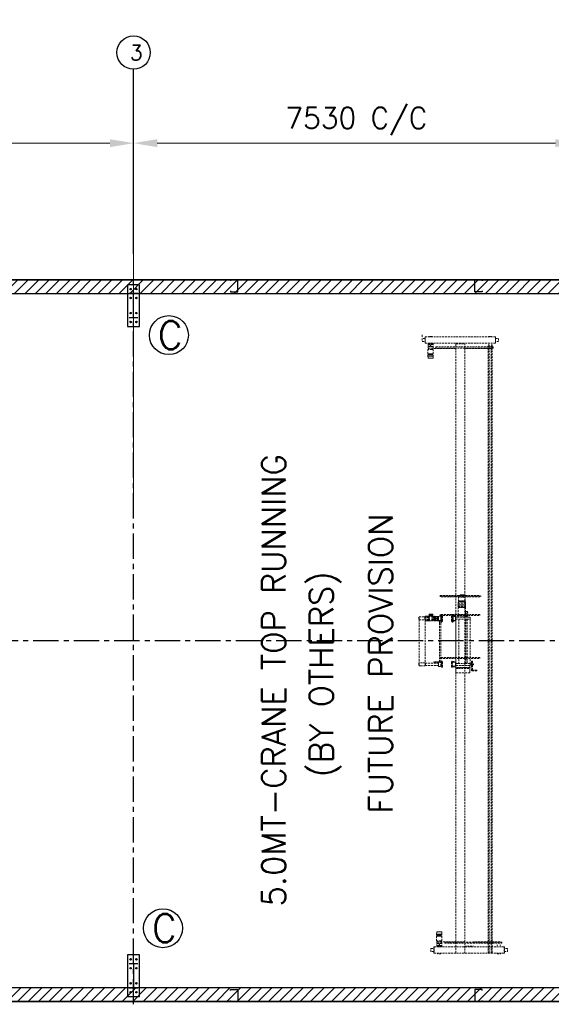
# Model space of a CAD drawing. Header units: millimetres. Extents: x -19676 to 167235, y 1586 to 44760.
# Tile 4 of 7: x 129689 to 138673, y 17437 to 34081. Entities that reach past the tile are written whole.
import ezdxf

# ---------------------------------------------------------------- set-up
doc = ezdxf.new("R2010")
doc.units = ezdxf.units.MM
doc.header["$MEASUREMENT"] = 0
for name, pattern in [('CENTER', [684.416, 427.76, -85.552, 85.552, -85.552]), ('CONTIN', [0]), ('HIDDEN', [9.525, 6.35, -3.175])]:
    doc.linetypes.add(name, pattern=pattern)
doc.layers.get('0').update_dxf_attribs({"linetype": 'CONTIN'})
doc.layers.get('Defpoints').update_dxf_attribs({"linetype": 'CONTINUOUS'})
for name, color, linetype in [('1', 7, 'CONTIN'), ('10', 10, 'CONTIN'), ('12', 6, 'CONTIN'), ('13', 1, 'CONTIN'), ('16', 7, 'CONTIN'), ('27', 1, 'CENTER')]:
    doc.layers.add(name, color=color, linetype=linetype)
doc.styles.add('S', font='simplex.shx')
doc.styles.add('SIMPLEX', font='SIMPLEX')
doc.dimstyles.new('FOR D', dxfattribs={"dimscale": 100, "dimtxt": 4, "dimasz": 4, "dimexe": 1, "dimexo": 1, "dimgap": 1, "dimtad": 1, "dimdec": 0, "dimzin": 0, "dimdsep": 46, "dimtxsty": 'SIMPLEX', "dimcen": 1, "dimclrd": 6, "dimclre": 6, "dimclrt": 7, "dimadec": 0, "dimazin": 0, "dimtfac": 1, "dimtdec": 0, "dimtofl": 0, "dimtmove": 0, "dimatfit": 3, "dimfxl": 1, "dimtolj": 1, "dimtzin": 0, "dimlwd": 0, "dimlwe": 0, "dimarcsym": 1})

# ---------------------------------------------------------------- blocks, each defined once
blk = doc.blocks.new('WCOL')
for p, q in [((-225.857, 440.421), (225.857, 440.421)), ((0, 440.421), (0, 0)), ((-225.857, 0), (225.857, 0))]:
    blk.add_line(p, q)
blk = doc.blocks.new('BOLT_0')
at = {"layer": '1'}
blk.add_circle((0, 0), 25.4, dxfattribs=at)
blk = doc.blocks.new('SCCOL')
for p, q in [((225.857, 440.421), (0, 440.421)), ((0, 440.421), (0, 0)), ((225.857, 402.778), (225.857, 440.421)), ((0, 0), (225.857, 0)), ((225.857, 0), (225.857, 37.643))]:
    blk.add_line(p, q)
blk = doc.blocks.new('*D32323232')
at = {"color": 6, "linetype": 'Continuous', "lineweight": 0}
for p, q in [((124083, 28074), (124083, 32094)), ((124483, 31994), (131213, 31994)), ((131613, 25848), (131613, 32094))]:
    blk.add_line(p, q, dxfattribs=at)
at = {"color": 6, "linetype": 'Continuous'}
for points in [[(124483, 32061), (124483, 31927), (124083, 31994)], [(131213, 31927), (131213, 32061), (131613, 31994)]]:
    blk.add_solid(points, dxfattribs=at)
at = {"layer": 'Defpoints', "color": 0, "linetype": 'Continuous'}
for p in [(131613, 31994), (124083, 27974), (131613, 25748)]:
    blk.add_point(p, dxfattribs=at)
at = {"color": 7, "linetype": 'Continuous', "insert": (127848, 32361), "char_height": 350, "attachment_point": 5, "style": 'SIMPLEX'}
blk.add_mtext('\\A1;7530 C/C', dxfattribs=at)
blk = doc.blocks.new('*D33333333')
at = {"color": 6, "linetype": 'Continuous', "lineweight": 0}
for p, q in [((131613, 25848), (131613, 32094)), ((132013, 31994), (138743, 31994)), ((139143, 25819), (139143, 32094))]:
    blk.add_line(p, q, dxfattribs=at)
at = {"color": 6, "linetype": 'Continuous'}
for points in [[(132013, 32061), (132013, 31927), (131613, 31994)], [(138743, 31927), (138743, 32061), (139143, 31994)]]:
    blk.add_solid(points, dxfattribs=at)
at = {"layer": 'Defpoints', "color": 0, "linetype": 'Continuous'}
for p in [(139143, 31994), (131613, 25748), (139143, 25719)]:
    blk.add_point(p, dxfattribs=at)
at = {"color": 7, "linetype": 'Continuous', "insert": (135378, 32361), "char_height": 350, "attachment_point": 5, "style": 'SIMPLEX'}
blk.add_mtext('\\A1;7530 C/C', dxfattribs=at)
blk = doc.blocks.new('*D40404040')
at = {"color": 6, "linetype": 'Continuous', "lineweight": 0}
for p, q in [((116278, 32214), (116278, 36773)), ((161608, 36673), (116678, 36673)), ((162008, 32214), (162008, 36773))]:
    blk.add_line(p, q, dxfattribs=at)
at = {"color": 6, "linetype": 'Continuous'}
for points in [[(116678, 36739), (116678, 36606), (116278, 36673)], [(161608, 36606), (161608, 36739), (162008, 36673)]]:
    blk.add_solid(points, dxfattribs=at)
at = {"layer": 'Defpoints', "color": 0, "linetype": 'Continuous'}
for p in [(116278, 36673), (116278, 32114), (162008, 32114)]:
    blk.add_point(p, dxfattribs=at)
at = {"color": 7, "linetype": 'Continuous', "insert": (139143, 36973), "char_height": 400, "attachment_point": 5, "style": 'SIMPLEX'}
blk.add_mtext('\\A1;45730 OUT-TO-OUT OF STEEL LINE', dxfattribs=at)
blk = doc.blocks.new('zw$7471')
at = {"color": 3, "linetype": 'HIDDEN', "lineweight": 0, "ltscale": 5}
for p, q in [((4932, 11267), (4932, 11217)), ((4982, 11206), (4932, 11206)), ((4932, 11206), (4932, 11156)), ((4932, 11156), (4982, 11156)), ((4982, 11237), (4982, 11126)), ((4986, 11237), (4982, 11237)), ((4986, 11237), (5578, 11237)), ((4986, 11126), (4986, 11237)), ((5102, 11244), (5047, 11244)), ((5047, 11244), (5047, 11237)), ((5102, 11237), (5102, 11244)), ((6170, 11237), (5578, 11237)), ((6054, 11244), (6110, 11244)), ((6054, 11237), (6054, 11244)), ((6110, 11244), (6110, 11237)), ((6170, 11237), (6174, 11237)), ((6170, 11126), (6170, 11237)), ((6174, 11237), (6174, 11126)), ((6174, 11206), (6224, 11206)), ((6224, 11156), (6174, 11156)), ((6224, 11206), (6224, 11156)), ((4982, 11126), (4986, 11126)), ((4986, 11126), (5578, 11126)), ((5030, 11024), (5030, 10911)), ((5049, 11024), (5030, 11024)), ((5033, 11118), (5033, 11052)), ((5033, 11108), (5116, 11108)), ((5033, 11107), (5116, 11107)), ((5067, 11073), (5033, 11073)), ((5035, 11047), (5034, 11047)), ((5034, 11047), (5034, 11042)), ((5034, 11042), (5035, 11042)), ((5114, 11047), (5035, 11047)), ((5115, 11042), (5035, 11042)), ((5040, 11042), (5037, 11024)), ((5038, 11123), (5111, 11123)), ((5111, 11047), (5038, 11047)), ((5100, 11024), (5049, 11024)), ((5052, 11126), (5087, 11126)), ((5052, 11126), (5052, 11123)), ((5069, 11103), (5079, 11103)), ((5069, 11103), (5069, 11076)), ((5079, 11103), (5079, 11076)), ((5116, 11073), (5082, 11073)), ((5097, 11126), (5087, 11126)), ((5097, 11126), (5097, 11123)), ((5119, 11024), (5100, 11024)), ((5109, 11042), (5112, 11024)), ((5114, 11047), (5115, 11047)), ((5115, 11047), (5115, 11042)), ((5116, 11052), (5116, 11118)), ((5119, 11024), (5119, 10911)), ((5503, 11098), (5503, 11118)), ((5503, 11118), (5654, 11118)), ((5503, 11098), (5503, 815)), ((6170, 11126), (5578, 11126)), ((5654, 11118), (5654, 11098)), ((5654, 815), (5654, 11098)), ((6049, 11040), (5654, 11040)), ((6049, 815), (6049, 11101)), ((6049, 11101), (6064, 11101)), ((6064, 11101), (6064, 815)), ((6100, 815), (6100, 11101)), ((6100, 11101), (6115, 11101)), ((6115, 11101), (6115, 815)), ((6174, 11126), (6170, 11126)), ((5060, 10947), (5030, 10947)), ((5060, 10929), (5030, 10929)), ((5060, 10911), (5030, 10911)), ((5032, 10881), (5030, 10911)), ((5060, 10874), (5039, 10874)), ((5081, 10947), (5060, 10947)), ((5081, 10929), (5060, 10929)), ((5081, 10911), (5060, 10911)), ((5081, 10874), (5060, 10874)), ((5081, 10947), (5119, 10947)), ((5081, 10929), (5119, 10929)), ((5081, 10911), (5119, 10911)), ((5081, 10874), (5110, 10874)), ((5117, 10881), (5119, 10911)), ((5927, 6852), (5219, 6852)), ((5659, 6862), (5549, 6862)), ((5549, 6766), (5549, 6862)), ((5659, 6842), (5549, 6842)), ((5659, 6834), (5549, 6834)), ((5604, 6877), (5572, 6877)), ((5572, 6877), (5572, 6862)), ((5604, 6877), (5636, 6877)), ((5636, 6877), (5636, 6862)), ((5659, 6766), (5659, 6862)), ((5543, 6731), (5542, 6705)), ((5542, 6705), (5543, 6705)), ((5542, 6703), (5542, 6665)), ((5604, 6703), (5542, 6703)), ((5666, 6681), (5542, 6681)), ((5542, 6662), (5542, 6540)), ((5666, 6731), (5543, 6731)), ((5543, 6705), (5543, 6703)), ((5666, 6705), (5543, 6705)), ((5543, 6703), (5544, 6703)), ((5543, 6664), (5549, 6664)), ((5549, 6662), (5543, 6662)), ((5544, 6703), (5604, 6703)), ((5554, 6758), (5547, 6758)), ((5549, 6772), (5659, 6772)), ((5549, 6766), (5659, 6766)), ((5549, 6664), (5551, 6664)), ((5549, 6663), (5549, 6662)), ((5551, 6663), (5549, 6663)), ((5562, 6662), (5549, 6662)), ((5551, 6664), (5551, 6663)), ((5551, 6664), (5657, 6664)), ((5554, 6760), (5554, 6758)), ((5654, 6758), (5554, 6758)), ((5561, 6761), (5555, 6761)), ((5561, 6761), (5561, 6764)), ((5647, 6761), (5561, 6761)), ((5562, 6765), (5569, 6766)), ((5570, 6662), (5562, 6662)), ((5639, 6766), (5569, 6766)), ((5659, 6662), (5570, 6662)), ((5604, 6703), (5664, 6703)), ((5666, 6703), (5604, 6703)), ((5646, 6765), (5639, 6766)), ((5647, 6761), (5647, 6764)), ((5653, 6761), (5647, 6761)), ((5654, 6760), (5654, 6758)), ((5661, 6758), (5654, 6758)), ((5657, 6663), (5657, 6664)), ((5657, 6664), (5659, 6664)), ((5659, 6663), (5657, 6663)), ((5659, 6664), (5665, 6664)), ((5659, 6662), (5659, 6663)), ((5665, 6662), (5659, 6662)), ((5664, 6703), (5666, 6703)), ((5666, 6705), (5666, 6731)), ((5666, 6705), (5666, 6705)), ((5666, 6703), (5666, 6705)), ((5666, 6665), (5666, 6703)), ((5666, 6662), (5666, 6583)), ((4875, 6495), (4875, 6458)), ((4876, 6495), (4875, 6495)), ((4876, 6495), (4876, 6458)), ((4879, 6495), (4876, 6495)), ((4879, 6497), (4880, 6497)), ((4879, 6495), (4879, 6497)), ((4879, 6458), (4879, 6495)), ((4879, 6458), (4879, 6495)), ((4880, 6497), (4880, 6495)), ((4880, 6458), (4880, 6495)), ((4880, 6495), (4883, 6495)), ((4880, 6495), (4880, 6476)), ((4883, 6502), (4883, 5720)), ((4908, 6502), (4883, 6502)), ((4883, 6502), (4883, 6495)), ((4883, 6495), (4883, 6458)), ((4958, 6502), (4908, 6502)), ((4980, 6502), (4958, 6502)), ((4980, 6503), (4979, 6498)), ((4979, 6483), (4979, 6498)), ((4983, 6504), (4981, 6504)), ((4983, 6507), (4983, 6504)), ((4983, 6504), (4983, 6476)), ((4985, 6509), (4985, 6512)), ((4985, 6509), (4985, 6444)), ((5025, 6516), (5001, 6516)), ((5001, 6516), (5001, 6437)), ((5027, 6516), (5025, 6516)), ((5025, 6516), (5025, 6437)), ((5025, 6516), (5025, 6516)), ((5027, 6515), (5027, 6516)), ((5043, 6516), (5027, 6516)), ((5027, 6516), (5027, 6516)), ((5027, 6515), (5027, 6438)), ((5043, 6476), (5043, 6516)), ((5054, 6516), (5043, 6516)), ((5051, 6543), (5051, 6538)), ((5051, 6538), (5052, 6520)), ((5051, 6538), (5053, 6538)), ((5053, 6538), (5082, 6538)), ((5054, 6510), (5054, 6516)), ((5054, 6443), (5054, 6510)), ((5055, 6510), (5054, 6510)), ((5055, 6517), (5096, 6517)), ((5095, 6516), (5055, 6516)), ((5055, 6516), (5055, 6510)), ((5055, 6510), (5055, 6510)), ((5055, 6443), (5055, 6510)), ((5092, 6536), (5071, 6536)), ((5071, 6521), (5092, 6521)), ((5112, 6538), (5082, 6538)), ((5095, 6510), (5095, 6516)), ((5096, 6510), (5095, 6510)), ((5095, 6510), (5095, 6510)), ((5095, 6443), (5095, 6510)), ((5096, 6517), (5108, 6517)), ((5096, 6517), (5096, 6512)), ((5096, 6510), (5096, 6512)), ((5096, 6512), (5096, 6512)), ((5096, 6512), (5110, 6512)), ((5096, 6506), (5096, 6510)), ((5110, 6506), (5096, 6506)), ((5096, 6443), (5096, 6506)), ((5110, 6517), (5108, 6517)), ((5108, 6444), (5108, 6506)), ((5110, 6518), (5110, 6512)), ((5110, 6512), (5110, 6509)), ((5110, 6512), (5110, 6512)), ((5110, 6509), (5110, 6506)), ((5111, 6520), (5112, 6538)), ((5112, 6543), (5112, 6538)), ((5123, 6507), (5119, 6507)), ((5119, 6507), (5119, 6445)), ((5123, 6507), (5123, 6507)), ((5123, 6507), (5123, 6445)), ((5123, 6507), (5123, 6507)), ((5124, 6511), (5124, 6508)), ((5133, 6512), (5125, 6511)), ((5125, 6511), (5125, 6442)), ((5134, 6511), (5134, 6511)), ((5134, 6511), (5134, 6442)), ((5135, 6510), (5134, 6510)), ((5135, 6511), (5135, 6510)), ((5135, 6443), (5135, 6510)), ((5139, 6512), (5136, 6512)), ((5140, 6507), (5140, 6511)), ((5140, 6511), (5140, 6507)), ((5154, 6511), (5140, 6511)), ((5140, 6504), (5140, 6507)), ((5154, 6507), (5140, 6507)), ((5140, 6507), (5140, 6507)), ((5140, 6490), (5140, 6504)), ((5154, 6504), (5140, 6504)), ((5154, 6507), (5154, 6511)), ((5154, 6506), (5154, 6507)), ((5158, 6506), (5154, 6506)), ((5154, 6504), (5154, 6506)), ((5158, 6509), (5158, 6506)), ((5171, 6509), (5158, 6509)), ((5160, 6506), (5158, 6506)), ((5160, 6490), (5160, 6506)), ((5184, 6509), (5171, 6509)), ((5184, 6476), (5184, 6509)), ((5184, 6509), (5185, 6509)), ((5185, 6509), (5185, 6509)), ((5185, 6509), (5187, 6509)), ((5185, 6509), (5185, 6476)), ((5187, 6444), (5187, 6509)), ((5200, 6509), (5187, 6509)), ((5200, 6444), (5200, 6509)), ((5200, 6502), (5201, 6502)), ((5201, 6502), (5201, 6494)), ((5201, 6494), (5203, 6494)), ((5201, 6459), (5201, 6494)), ((5203, 6494), (5203, 6494)), ((5203, 6494), (5203, 6487)), ((5203, 6459), (5203, 6494)), ((5206, 6497), (5206, 6495)), ((5206, 6495), (5206, 6458)), ((5249, 6512), (5211, 6512)), ((5211, 6512), (5211, 6503)), ((5211, 6503), (5211, 6500)), ((5211, 6500), (5211, 6476)), ((5905, 6543), (5238, 6543)), ((5238, 6543), (5238, 6523)), ((5238, 6523), (5905, 6523)), ((5249, 6508), (5249, 6512)), ((5249, 6504), (5249, 6508)), ((5250, 6508), (5249, 6508)), ((5249, 6449), (5249, 6504)), ((5250, 6532), (5250, 6508)), ((5250, 6532), (5251, 6532)), ((5250, 6508), (5250, 6505)), ((5250, 6505), (5250, 6476)), ((5251, 6540), (5251, 6532)), ((5251, 6532), (5251, 6421)), ((5255, 6541), (5252, 6541)), ((5255, 6541), (5255, 6480)), ((5262, 6541), (5255, 6541)), ((5255, 6541), (5255, 6541)), ((5262, 6541), (5262, 6480)), ((5264, 6541), (5262, 6541)), ((5262, 6541), (5262, 6541)), ((5265, 6532), (5265, 6540)), ((5265, 6476), (5265, 6532)), ((5271, 6532), (5265, 6532)), ((5271, 6532), (5274, 6517)), ((5274, 6436), (5274, 6517)), ((5276, 6516), (5275, 6516)), ((5427, 6516), (5429, 6516)), ((5432, 6532), (5430, 6517)), ((5430, 6517), (5430, 6436)), ((5438, 6532), (5432, 6532)), ((5438, 6540), (5438, 6532)), ((5438, 6532), (5438, 6421)), ((5442, 6541), (5439, 6541)), ((5442, 6541), (5442, 6480)), ((5449, 6541), (5442, 6541)), ((5442, 6541), (5442, 6541)), ((5449, 6541), (5449, 6480)), ((5452, 6541), (5449, 6541)), ((5449, 6541), (5449, 6541)), ((5453, 6532), (5453, 6540)), ((5453, 6476), (5453, 6532)), ((5454, 6532), (5453, 6532)), ((5454, 6510), (5454, 6532)), ((5454, 6476), (5454, 6510)), ((5455, 6510), (5454, 6510)), ((5455, 6520), (5455, 6510)), ((5455, 6514), (5473, 6514)), ((5455, 6510), (5455, 6506)), ((5471, 6523), (5458, 6523)), ((5473, 6510), (5473, 6522)), ((5473, 6510), (5490, 6510)), ((5493, 6476), (5493, 6507)), ((5501, 6495), (5525, 6495)), ((5523, 6505), (5534, 6505)), ((5604, 6505), (5525, 6505)), ((5525, 6505), (5525, 6501)), ((5525, 6501), (5525, 6500)), ((5525, 6500), (5525, 6499)), ((5525, 6499), (5525, 6495)), ((5525, 6495), (5683, 6495)), ((5534, 6505), (5675, 6505)), ((5543, 6536), (5542, 6505)), ((5543, 6539), (5549, 6539)), ((5549, 6537), (5544, 6537)), ((5549, 6539), (5659, 6539)), ((5549, 6539), (5549, 6538)), ((5659, 6538), (5549, 6538)), ((5549, 6538), (5549, 6537)), ((5549, 6538), (5551, 6538)), ((5659, 6537), (5549, 6537)), ((5604, 6505), (5683, 6505)), ((5657, 6538), (5659, 6538)), ((5668, 6527), (5657, 6527)), ((5659, 6539), (5659, 6538)), ((5659, 6539), (5665, 6539)), ((5659, 6537), (5659, 6538)), ((5659, 6537), (5659, 6533)), ((5659, 6537), (5659, 6537)), ((5667, 6536), (5659, 6536)), ((5659, 6536), (5659, 6533)), ((5659, 6533), (5659, 6521)), ((5659, 6533), (5659, 6533)), ((5659, 6533), (5659, 6521)), ((5659, 6521), (5659, 6518)), ((5659, 6521), (5659, 6521)), ((5659, 6521), (5659, 6505)), ((5667, 6518), (5659, 6518)), ((5664, 6553), (5705, 6553)), ((5666, 6583), (5666, 6568)), ((5666, 6568), (5666, 6540)), ((5667, 6588), (5667, 6536)), ((5667, 6536), (5667, 6519)), ((5692, 6591), (5670, 6591)), ((5670, 6516), (5692, 6516)), ((5675, 6505), (5685, 6505)), ((5683, 6505), (5683, 6501)), ((5683, 6501), (5683, 6500)), ((5683, 6500), (5683, 6499)), ((5683, 6499), (5683, 6495)), ((5683, 6495), (5704, 6495)), ((5697, 6591), (5692, 6591)), ((5692, 6591), (5692, 6516)), ((5692, 6516), (5697, 6516)), ((5730, 6495), (5704, 6495)), ((5740, 6495), (5730, 6495)), ((5905, 6523), (5905, 6543)), ((4875, 6458), (4876, 6458)), ((4876, 6458), (4879, 6458)), ((4879, 6456), (4879, 6458)), ((4880, 6456), (4879, 6456)), ((4880, 6476), (4880, 6458)), ((4880, 6458), (4883, 6458)), ((4880, 6458), (4880, 6456)), ((4883, 6454), (4979, 6454)), ((4979, 6469), (4979, 6483)), ((4979, 6483), (4979, 6476)), ((4979, 6476), (4979, 6470)), ((4979, 6469), (4979, 6455)), ((4980, 6450), (4979, 6455)), ((4981, 6449), (4983, 6449)), ((4983, 6476), (4983, 6449)), ((4983, 6449), (4983, 6446)), ((4983, 6441), (4983, 5720)), ((4985, 6444), (4985, 6441)), ((5001, 6437), (5025, 6437)), ((5025, 6437), (5027, 6437)), ((5025, 6437), (5025, 6437)), ((5027, 6437), (5027, 6438)), ((5027, 6437), (5043, 6437)), ((5027, 6437), (5027, 6437)), ((5043, 6437), (5043, 6476)), ((5043, 6437), (5054, 6437)), ((5054, 6437), (5054, 6443)), ((5054, 6443), (5055, 6443)), ((5055, 6443), (5055, 6437)), ((5055, 6443), (5055, 6443)), ((5055, 6437), (5095, 6437)), ((5095, 6437), (5095, 6443)), ((5095, 6443), (5095, 6443)), ((5095, 6443), (5096, 6443)), ((5096, 6437), (5096, 6443)), ((5096, 6437), (5108, 6437)), ((5108, 6444), (5108, 6437)), ((5119, 6445), (5123, 6445)), ((5123, 6445), (5123, 6445)), ((5123, 6445), (5123, 6445)), ((5124, 6445), (5124, 6442)), ((5125, 6441), (5133, 6441)), ((5182, 6441), (5131, 6441)), ((5131, 6441), (5131, 6433)), ((5131, 6433), (5182, 6433)), ((5134, 6443), (5135, 6443)), ((5134, 6442), (5134, 6442)), ((5135, 6443), (5135, 6442)), ((5136, 6441), (5139, 6441)), ((5140, 6463), (5140, 6490)), ((5158, 6490), (5140, 6490)), ((5140, 6449), (5140, 6463)), ((5140, 6463), (5158, 6463)), ((5140, 6449), (5154, 6449)), ((5140, 6446), (5140, 6449)), ((5140, 6442), (5140, 6446)), ((5154, 6446), (5140, 6446)), ((5140, 6442), (5140, 6446)), ((5140, 6446), (5140, 6446)), ((5154, 6442), (5140, 6442)), ((5154, 6449), (5154, 6447)), ((5154, 6447), (5158, 6447)), ((5154, 6447), (5154, 6446)), ((5154, 6446), (5154, 6442)), ((5160, 6490), (5158, 6490)), ((5158, 6463), (5160, 6463)), ((5158, 6447), (5158, 6444)), ((5158, 6447), (5160, 6447)), ((5158, 6444), (5171, 6444)), ((5160, 6480), (5160, 6490)), ((5184, 6480), (5160, 6480)), ((5160, 6463), (5160, 6472)), ((5160, 6472), (5184, 6472)), ((5160, 6447), (5160, 6463)), ((5171, 6444), (5184, 6444)), ((5211, 6441), (5182, 6441)), ((5182, 6433), (5223, 6433)), ((5184, 6472), (5184, 6480)), ((5185, 6444), (5184, 6444)), ((5185, 6476), (5185, 6444)), ((5187, 6444), (5185, 6444)), ((5185, 6444), (5185, 6444)), ((5187, 6444), (5200, 6444)), ((5201, 6451), (5200, 6451)), ((5203, 6459), (5201, 6459)), ((5201, 6459), (5201, 6451)), ((5203, 6487), (5203, 6487)), ((5203, 6487), (5204, 6486)), ((5204, 6467), (5203, 6466)), ((5203, 6466), (5203, 6466)), ((5203, 6466), (5203, 6459)), ((5203, 6459), (5203, 6459)), ((5204, 6486), (5205, 6486)), ((5205, 6467), (5204, 6467)), ((5205, 6486), (5205, 6486)), ((5205, 6486), (5206, 6486)), ((5206, 6467), (5205, 6467)), ((5205, 6467), (5205, 6467)), ((5206, 6486), (5206, 6486)), ((5206, 6486), (5206, 6467)), ((5206, 6467), (5206, 6467)), ((5206, 6458), (5206, 6456)), ((5211, 6476), (5211, 6453)), ((5211, 6453), (5211, 6450)), ((5211, 6450), (5211, 6441)), ((5211, 6441), (5247, 6441)), ((5247, 6441), (5211, 6441)), ((5247, 6437), (5223, 6437)), ((5223, 6437), (5223, 6433)), ((5223, 6433), (5223, 6394)), ((5223, 6394), (5223, 5960)), ((5247, 6441), (5249, 6441)), ((5247, 6441), (5247, 6437)), ((5249, 6437), (5247, 6437)), ((5249, 6445), (5249, 6449)), ((5249, 6441), (5249, 6445)), ((5249, 6445), (5250, 6445)), ((5249, 6394), (5249, 6437)), ((5249, 6394), (5249, 5960)), ((5250, 6476), (5250, 6448)), ((5250, 6448), (5250, 6445)), ((5250, 6445), (5250, 6421)), ((5250, 6421), (5251, 6421)), ((5251, 6421), (5251, 6412)), ((5252, 6411), (5255, 6411)), ((5255, 6480), (5255, 6473)), ((5256, 6480), (5255, 6480)), ((5255, 6473), (5262, 6473)), ((5255, 6412), (5255, 6473)), ((5262, 6412), (5255, 6412)), ((5255, 6412), (5255, 6411)), ((5260, 6484), (5256, 6484)), ((5256, 6484), (5256, 6482)), ((5260, 6482), (5256, 6482)), ((5256, 6482), (5256, 6482)), ((5256, 6482), (5256, 6480)), ((5260, 6482), (5260, 6484)), ((5261, 6482), (5260, 6482)), ((5261, 6480), (5261, 6482)), ((5262, 6480), (5261, 6480)), ((5262, 6473), (5262, 6480)), ((5262, 6412), (5262, 6473)), ((5262, 6412), (5262, 6411)), ((5262, 6411), (5264, 6411)), ((5265, 6421), (5265, 6476)), ((5265, 6412), (5265, 6421)), ((5271, 6421), (5265, 6421)), ((5271, 6421), (5274, 6436)), ((5276, 6437), (5275, 6437)), ((5427, 6437), (5429, 6437)), ((5432, 6421), (5430, 6436)), ((5432, 6421), (5438, 6421)), ((5438, 6421), (5438, 6412)), ((5439, 6411), (5442, 6411)), ((5443, 6480), (5442, 6480)), ((5442, 6480), (5442, 6473)), ((5442, 6473), (5449, 6473)), ((5442, 6412), (5442, 6473)), ((5449, 6412), (5442, 6412)), ((5442, 6412), (5442, 6411)), ((5443, 6482), (5443, 6480)), ((5444, 6482), (5443, 6482)), ((5447, 6484), (5444, 6484)), ((5444, 6484), (5444, 6482)), ((5447, 6482), (5444, 6482)), ((5447, 6482), (5447, 6484)), ((5448, 6482), (5447, 6482)), ((5448, 6480), (5448, 6482)), ((5449, 6480), (5448, 6480)), ((5449, 6473), (5449, 6480)), ((5449, 6412), (5449, 6473)), ((5449, 6412), (5449, 6411)), ((5449, 6411), (5452, 6411)), ((5453, 6421), (5453, 6476)), ((5453, 6412), (5453, 6421)), ((5454, 6421), (5453, 6421)), ((5454, 6443), (5454, 6476)), ((5454, 6421), (5454, 6443)), ((5455, 6443), (5454, 6443)), ((5455, 6443), (5455, 6446)), ((5455, 6433), (5455, 6443)), ((5455, 6439), (5473, 6439)), ((5471, 6430), (5458, 6430)), ((5473, 6442), (5490, 6443)), ((5473, 6442), (5473, 6431)), ((5493, 6476), (5493, 6446)), ((5496, 6490), (5496, 6465)), ((5496, 6465), (5499, 6465)), ((5499, 6465), (5500, 6465)), ((5500, 6465), (5500, 5712)), ((5500, 5712), (5500, 6465)), ((5500, 6465), (5550, 6465)), ((5550, 5712), (5550, 6465)), ((5550, 6465), (5673, 6465)), ((5672, 5712), (5672, 6465)), ((5673, 6465), (5694, 6465)), ((5694, 6465), (5694, 5712)), ((5694, 6465), (5742, 6465)), ((5742, 5712), (5742, 6465)), ((5742, 6465), (5745, 6465)), ((5745, 6465), (5745, 6490)), ((5223, 5960), (5223, 5744)), ((5249, 5740), (5249, 5960)), ((4876, 5720), (4875, 5719)), ((4875, 5719), (4875, 5682)), ((4875, 5682), (4876, 5682)), ((4876, 5720), (4876, 5682)), ((4879, 5720), (4876, 5720)), ((4876, 5682), (4879, 5682)), ((4880, 5721), (4879, 5721)), ((4879, 5721), (4879, 5720)), ((4879, 5682), (4879, 5720)), ((4879, 5720), (4879, 5682)), ((4879, 5682), (4879, 5680)), ((4879, 5680), (4880, 5680)), ((4880, 5720), (4880, 5721)), ((4880, 5682), (4880, 5720)), ((4880, 5720), (4883, 5720)), ((4880, 5701), (4880, 5720)), ((4880, 5682), (4880, 5701)), ((4880, 5682), (4883, 5682)), ((4880, 5680), (4880, 5682)), ((4983, 5723), (4883, 5723)), ((4883, 5720), (4883, 5682)), ((4883, 5682), (4883, 5676)), ((4883, 5676), (4908, 5676)), ((4908, 5676), (4958, 5676)), ((4958, 5676), (4983, 5676)), ((4983, 5720), (4983, 5682)), ((4986, 5720), (4983, 5720)), ((4983, 5720), (4983, 5682)), ((4983, 5682), (4983, 5676)), ((4986, 5682), (4983, 5682)), ((4987, 5721), (4986, 5721)), ((4986, 5721), (4986, 5720)), ((4986, 5720), (4986, 5682)), ((4986, 5682), (4986, 5680)), ((4986, 5680), (4987, 5680)), ((4987, 5720), (4987, 5721)), ((4987, 5720), (5211, 5720)), ((4987, 5701), (4987, 5720)), ((4987, 5682), (4987, 5701)), ((4987, 5682), (5211, 5682)), ((4987, 5680), (4987, 5682)), ((5131, 5744), (5131, 5736)), ((5182, 5744), (5131, 5744)), ((5131, 5736), (5182, 5736)), ((5223, 5744), (5182, 5744)), ((5182, 5736), (5211, 5736)), ((5211, 5736), (5211, 5728)), ((5211, 5736), (5247, 5736)), ((5211, 5728), (5211, 5725)), ((5211, 5725), (5211, 5720)), ((5211, 5720), (5211, 5701)), ((5211, 5701), (5211, 5682)), ((5211, 5682), (5211, 5677)), ((5211, 5677), (5211, 5674)), ((5211, 5674), (5211, 5665)), ((5211, 5665), (5249, 5665)), ((5223, 5744), (5223, 5740)), ((5223, 5740), (5247, 5740)), ((5905, 5817), (5238, 5817)), ((5238, 5817), (5238, 5797)), ((5238, 5797), (5905, 5797)), ((5247, 5740), (5249, 5740)), ((5247, 5736), (5247, 5740)), ((5247, 5736), (5249, 5736)), ((5249, 5732), (5249, 5736)), ((5249, 5728), (5249, 5732)), ((5264, 5732), (5249, 5732)), ((5249, 5673), (5249, 5728)), ((5249, 5669), (5249, 5673)), ((5264, 5670), (5249, 5669)), ((5249, 5665), (5249, 5669)), ((5252, 5728), (5258, 5728)), ((5252, 5673), (5258, 5673)), ((5261, 5726), (5260, 5727)), ((5260, 5674), (5261, 5675)), ((5264, 5724), (5261, 5726)), ((5261, 5675), (5261, 5726)), ((5261, 5675), (5264, 5677)), ((5264, 5754), (5264, 5732)), ((5264, 5754), (5270, 5754)), ((5264, 5732), (5264, 5701)), ((5264, 5670), (5264, 5701)), ((5264, 5648), (5264, 5670)), ((5272, 5752), (5274, 5741)), ((5272, 5649), (5274, 5660)), ((5275, 5740), (5275, 5661)), ((5275, 5740), (5276, 5740)), ((5275, 5661), (5276, 5661)), ((5429, 5740), (5427, 5741)), ((5429, 5661), (5427, 5661)), ((5429, 5661), (5429, 5740)), ((5432, 5752), (5430, 5741)), ((5432, 5649), (5430, 5660)), ((5440, 5754), (5433, 5754)), ((5440, 5754), (5440, 5734)), ((5440, 5734), (5440, 5701)), ((5455, 5734), (5440, 5734)), ((5443, 5725), (5440, 5723)), ((5440, 5668), (5440, 5701)), ((5443, 5676), (5440, 5678)), ((5440, 5648), (5440, 5668)), ((5455, 5667), (5440, 5668)), ((5445, 5727), (5443, 5725)), ((5445, 5674), (5443, 5676)), ((5446, 5727), (5452, 5728)), ((5452, 5674), (5446, 5674)), ((5455, 5744), (5455, 5734)), ((5455, 5734), (5455, 5731)), ((5455, 5667), (5455, 5671)), ((5455, 5658), (5455, 5667)), ((5471, 5747), (5458, 5747)), ((5473, 5735), (5473, 5746)), ((5473, 5735), (5490, 5734)), ((5473, 5667), (5490, 5667)), ((5473, 5667), (5473, 5655)), ((5493, 5701), (5493, 5731)), ((5493, 5670), (5493, 5701)), ((5499, 5712), (5496, 5712)), ((5496, 5712), (5496, 5688)), ((5500, 5712), (5499, 5712)), ((5536, 5712), (5500, 5712)), ((5501, 5682), (5510, 5682)), ((5502, 5677), (5502, 5650)), ((5508, 5680), (5505, 5680)), ((5508, 5680), (5508, 5680)), ((5508, 5680), (5733, 5680)), ((5510, 5682), (5731, 5682)), ((5536, 5712), (5672, 5712)), ((5694, 5712), (5672, 5712)), ((5742, 5712), (5694, 5712)), ((5731, 5682), (5740, 5682)), ((5733, 5680), (5733, 5680)), ((5736, 5680), (5733, 5680)), ((5739, 5650), (5739, 5677)), ((5742, 5712), (5742, 5712)), ((5745, 5712), (5742, 5712)), ((5745, 5688), (5745, 5712)), ((5745, 5691), (5745, 5711)), ((5745, 5711), (5748, 5711)), ((5748, 5691), (5745, 5691)), ((5748, 5711), (5748, 5691)), ((5748, 5708), (5748, 5693)), ((5765, 5708), (5748, 5708)), ((5748, 5693), (5765, 5693)), ((5765, 5723), (5765, 5678)), ((5785, 5723), (5765, 5723)), ((5765, 5678), (5785, 5678)), ((5783, 5754), (5767, 5754)), ((5767, 5754), (5767, 5723)), ((5767, 5678), (5767, 5588)), ((5783, 5723), (5783, 5754)), ((5783, 5603), (5783, 5678)), ((5785, 5678), (5785, 5723)), ((5801, 5708), (5785, 5708)), ((5785, 5693), (5801, 5693)), ((5801, 5693), (5801, 5708)), ((5905, 5797), (5905, 5817)), ((5264, 5648), (5270, 5648)), ((5440, 5648), (5433, 5648)), ((5471, 5654), (5458, 5655)), ((5498, 5644), (5498, 5638)), ((5498, 5638), (5743, 5638)), ((5740, 5646), (5500, 5646)), ((5500, 5638), (5500, 5634)), ((5501, 5632), (5740, 5632)), ((5502, 5650), (5502, 5649)), ((5502, 5649), (5502, 5648)), ((5502, 5631), (5502, 5594)), ((5504, 5562), (5502, 5594)), ((5737, 5562), (5739, 5594)), ((5739, 5650), (5739, 5649)), ((5739, 5649), (5739, 5648)), ((5739, 5594), (5739, 5631)), ((5740, 5638), (5740, 5634)), ((5743, 5638), (5743, 5644)), ((5767, 5588), (5783, 5603)), ((5767, 5588), (5783, 5603)), ((5858, 5588), (5767, 5588)), ((5783, 5603), (5858, 5603)), ((5858, 5603), (5858, 5588)), ((5179, 1171), (5177, 1140)), ((5207, 1178), (5187, 1178)), ((5228, 1178), (5207, 1178)), ((5228, 1178), (5257, 1178)), ((5265, 1171), (5267, 1140)), ((5177, 1028), (5177, 1140)), ((5207, 1140), (5177, 1140)), ((5207, 1123), (5177, 1123)), ((5207, 1105), (5177, 1105)), ((5197, 1028), (5177, 1028)), ((5180, 933), (5180, 1000)), ((5262, 1010), (5182, 1010)), ((5182, 1005), (5182, 1010)), ((5182, 1010), (5182, 1010)), ((5262, 1005), (5182, 1005)), ((5182, 1005), (5182, 1005)), ((5187, 1010), (5184, 1028)), ((5259, 1005), (5185, 1005)), ((5247, 1028), (5197, 1028)), ((5228, 1140), (5207, 1140)), ((5228, 1123), (5207, 1123)), ((5228, 1105), (5207, 1105)), ((5228, 1140), (5267, 1140)), ((5228, 1123), (5267, 1123)), ((5228, 1105), (5267, 1105)), ((5267, 1028), (5247, 1028)), ((5257, 1010), (5260, 1028)), ((5262, 1005), (5262, 1010)), ((5262, 1005), (5262, 1005)), ((5264, 1000), (5264, 933)), ((5267, 1028), (5267, 1140)), ((6197, 1011), (5801, 1011)), ((5079, 896), (5130, 896)), ((5079, 845), (5079, 896)), ((5130, 845), (5079, 845)), ((5130, 926), (5134, 926)), ((5130, 815), (5130, 926)), ((5134, 926), (5726, 926)), ((5134, 926), (5134, 815)), ((5214, 979), (5180, 979)), ((5180, 945), (5264, 945)), ((5180, 943), (5264, 943)), ((5185, 928), (5259, 928)), ((5199, 926), (5199, 928)), ((5199, 926), (5235, 926)), ((5217, 949), (5217, 976)), ((5217, 949), (5227, 949)), ((5227, 949), (5227, 976)), ((5264, 979), (5230, 979)), ((5245, 926), (5235, 926)), ((5245, 926), (5245, 928)), ((5650, 933), (5801, 933)), ((6318, 926), (5726, 926)), ((6197, 951), (6212, 951)), ((6247, 951), (6262, 951)), ((6322, 926), (6318, 926)), ((6318, 926), (6318, 815)), ((6322, 815), (6322, 926)), ((6372, 896), (6322, 896)), ((6322, 845), (6372, 845)), ((6372, 845), (6372, 896)), ((5134, 815), (5130, 815)), ((5134, 815), (5726, 815)), ((5194, 807), (5194, 815)), ((5250, 807), (5194, 807)), ((5250, 815), (5250, 807)), ((6318, 815), (5726, 815)), ((6202, 815), (6202, 807)), ((6202, 807), (6257, 807)), ((6257, 807), (6257, 815)), ((6318, 815), (6322, 815))]:
    blk.add_line(p, q, dxfattribs=at)
for points in [[(5503, 11040), (5109, 11040)], [(6100, 11040), (6064, 11040)], [(5650, 1011), (5257, 1011)], [(6247, 1011), (6212, 1011)]]:
    blk.add_lwpolyline(points, dxfattribs=at)
for points in [[(5165, 11065), (6132, 11065), (6132, 11045), (5165, 11045)], [(5238, 6862), (5905, 6862), (5905, 6842), (5238, 6842)], [(5313, 986), (6280, 986), (6280, 1006), (5313, 1006)]]:
    blk.add_lwpolyline(points, close=True, dxfattribs=at)
for centre, radius, start, end in [((5038, 11118), 5.04, 90, 180), ((5038, 11052), 5.04, 180, 270), ((5067, 11076), 2.52, 270, 0), ((5082, 11076), 2.52, 180, 270), ((5111, 11118), 5.04, 0, 90), ((5111, 11052), 5.04, 270, 0), ((5039, 10881), 7.56, 183.8141, 270), ((5110, 10881), 7.56, 270, 356.1859), ((5543, 6665), 0.806, 180.5014, 270), ((5543, 6662), 0.806, 90, 180), ((5794, 6717), 252, 171.0111, 176.7901), ((5547, 6756), 2.01, 90, 171.011), ((5555, 6760), 1.26, 90, 177.0008), ((5554, 6758), 0.504, 270, 357.0005), ((5562, 6764), 0.806, 100.5297, 176.0004), ((5569, 6766), 0.806, 90, 100.5297), ((5639, 6766), 0.806, 79.4697, 90), ((5646, 6764), 0.806, 3.9996, 79.4703), ((5653, 6760), 1.26, 2.9992, 90), ((5654, 6758), 0.503, 183.0053, 270), ((5661, 6756), 2.02, 8.989, 90), ((5414, 6717), 252, 3.2099, 8.9889), ((5665, 6665), 0.806, 270, 359.4987), ((5665, 6662), 0.806, 0, 90), ((4981, 6503), 0.806, 93.9996, 170.0014), ((4984, 6507), 0.806, 97.181, 180), ((4984, 6509), 0.806, 270, 0), ((4987, 6512), 2.01, 101.5953, 180), ((5017, 6366), 151, 95.9311, 101.5961), ((5054, 6543), 3.02, 93.8992, 180), ((5055, 6520), 3.02, 180.9999, 270), ((5082, 6144), 403, 92.7226, 93.8997), ((5082, 6144), 403, 87.2774, 92.7226), ((5071, 6528), 7.56, 90, 270), ((5092, 6528), 7.56, 270, 90), ((5082, 6144), 403, 86.1003, 87.2774), ((5109, 6543), 3.02, 0, 86.0999), ((5108, 6520), 3.02, 309.6403, 359.0001), ((5111, 6518), 0.252, 129.6442, 179.003), ((5091, 6369), 141, 78.4621, 82.3226), ((5123, 6508), 1.01, 272.0001, 345.7442), ((5125, 6510), 1.01, 92, 165.7442), ((5133, 6511), 0.504, 0, 92), ((5134, 6511), 0.504, 180, 270), ((5136, 6511), 0.806, 90, 180), ((5139, 6511), 0.806, 0, 90), ((5209, 6497), 3.02, 107.348, 180), ((5208, 6503), 3.02, 272.0079, 0), ((5252, 6507), 3.02, 180, 228.0412), ((5252, 6540), 1.01, 90, 180), ((5264, 6540), 1.01, 0, 90), ((5275, 6517), 1.01, 188.0491, 274.0042), ((5429, 6517), 1.01, 265.9958, 351.9509), ((5439, 6540), 1.01, 90, 180), ((5452, 6540), 1.01, 0, 90), ((5452, 6506), 3.02, 305.3766, 0), ((5458, 6520), 3.02, 91.995, 180), ((5471, 6521), 1.51, 44.9325, 92.0045), ((5471, 6521), 1.51, 27.5984, 44.9325), ((5474, 6523), 1.51, 224.7163, 254.7113), ((5490, 6507), 3.02, 0, 88.005), ((5501, 6490), 5.54, 90, 180), ((5543, 6540), 0.806, 180, 270), ((5544, 6536), 1.26, 90, 178.0061), ((5665, 6540), 0.806, 270, 0), ((5670, 6588), 3.02, 91.0027, 180), ((5670, 6519), 3.02, 180, 192.2299), ((5670, 6519), 3.02, 192.2299, 268.9973), ((5697, 6588), 3.02, 6.1328, 88.9973), ((5697, 6519), 3.02, 271.0027, 353.8672), ((5375, 6553), 327, 353.8656, 6.1344), ((5740, 6490), 5.54, 0, 90), ((4980, 6483), 0.806, 112.0248, 180), ((4980, 6470), 0.806, 180, 247.9752), ((4981, 6450), 0.806, 189.9986, 266.0004), ((4984, 6446), 0.806, 180, 270), ((4984, 6444), 0.806, 0, 82.8195), ((4987, 6441), 2.01, 180, 258.4047), ((5017, 6587), 151, 258.4039, 264.0689), ((5091, 6584), 141, 276.8523, 281.5379), ((5123, 6444), 1.01, 14.2558, 87.9999), ((5125, 6442), 1.01, 194.2558, 268), ((5133, 6442), 0.504, 268, 0), ((5134, 6442), 0.504, 90, 180), ((5136, 6442), 0.806, 180, 270), ((5139, 6442), 0.806, 270, 0), ((5209, 6456), 3.02, 180, 252.6431), ((5208, 6450), 3.02, 0, 87.9941), ((5252, 6446), 3.02, 131.9397, 180), ((5252, 6412), 1.01, 180, 270), ((5264, 6412), 1.01, 270, 0), ((5275, 6436), 1.01, 85.9858, 172.0077), ((5429, 6436), 1.01, 7.9923, 94.0142), ((5439, 6412), 1.01, 180, 270), ((5452, 6412), 1.01, 270, 0), ((5452, 6446), 3.02, 0, 54.6411), ((5458, 6433), 3.02, 180, 268.0037), ((5471, 6431), 1.51, 267.9941, 315.1755), ((5471, 6431), 1.51, 315.1755, 332.4612), ((5474, 6430), 1.51, 105.2501, 135.2026), ((5490, 6446), 3.02, 271.9963, 0), ((5252, 5731), 3.02, 180, 267.9942), ((5252, 5670), 3.02, 92.0059, 180), ((5258, 5725), 3.02, 45.027, 87.9942), ((5258, 5676), 3.02, 272.0059, 314.973), ((5270, 5752), 1.51, 7.981, 90), ((5275, 5741), 1.01, 188.0037, 274.014), ((5275, 5660), 1.01, 85.9858, 172.0077), ((5429, 5741), 1.01, 265.986, 351.9963), ((5429, 5660), 1.01, 7.9923, 94.0142), ((5433, 5752), 1.51, 90, 171.9966), ((5446, 5726), 1.51, 92.1013, 115.4642), ((5446, 5726), 1.51, 115.4642, 134.973), ((5446, 5675), 1.51, 244.5367, 267.8987), ((5446, 5675), 1.51, 225.027, 244.5367), ((5452, 5731), 3.02, 272.0058, 0), ((5452, 5671), 3.02, 0, 87.9941), ((5458, 5744), 3.02, 91.9962, 180), ((5471, 5746), 1.51, 44.8163, 92.0057), ((5474, 5747), 1.51, 207.532, 224.7961), ((5474, 5747), 1.51, 224.7961, 254.7519), ((5490, 5731), 3.02, 0, 88.0038), ((5490, 5670), 3.02, 271.9963, 0), ((5501, 5688), 5.54, 180, 270), ((5505, 5677), 2.64, 90, 180), ((5510, 5680), 1.89, 90, 180), ((5731, 5680), 1.89, 0, 90), ((5736, 5677), 2.64, 0, 90), ((5740, 5688), 5.54, 270, 0), ((5270, 5649), 1.51, 270, 352.0266), ((5433, 5649), 1.51, 187.992, 270), ((5458, 5658), 3.02, 180, 268.0037), ((5471, 5656), 1.51, 267.9941, 315.1755), ((5471, 5656), 1.51, 315.1755, 332.4612), ((5474, 5654), 1.51, 105.2501, 135.1891), ((5500, 5644), 2.14, 118.6986, 163.8792), ((5500, 5644), 2.14, 163.8792, 180), ((5500, 5644), 2.14, 90, 118.6986), ((5500, 5648), 1.51, 270, 0), ((5503, 5634), 2.39, 180, 232.1599), ((5500, 5631), 1.51, 0, 52.1903), ((5512, 5563), 7.68, 181.7285, 268.4105), ((5620, 9483), 3929, 268.41, 271.59), ((5729, 5563), 7.68, 271.5898, 358.2715), ((5740, 5648), 1.51, 180, 270), ((5740, 5631), 1.51, 125.8985, 180), ((5740, 5644), 2.14, 61.3014, 90), ((5738, 5634), 2.14, 305.932, 0), ((5740, 5644), 2.14, 16.1208, 61.3014), ((5740, 5644), 2.14, 0, 16.1208), ((5187, 1171), 7.56, 90, 176.1859), ((5257, 1171), 7.56, 3.8141, 90), ((5185, 1000), 5.04, 90, 180), ((5259, 1000), 5.04, 0, 90), ((5185, 933), 5.04, 180, 270), ((5214, 976), 2.52, 0, 90), ((5230, 976), 2.52, 90, 180), ((5259, 933), 5.04, 270, 0)]:
    blk.add_arc(centre, radius, start, end, dxfattribs=at)
at = {"color": 7, "linetype": 'ByBlock', "lineweight": 0, "style": 'S'}
for s, p in [('5.0MT-CRANE TOP RUNNING ', (2624, 1608)), ('FUTURE PROVISION', (4429, 3175)), ('(BY OTHERS)', (3428, 3790))]:
    blk.add_text(s, height=400, rotation=90, dxfattribs=at).set_placement(p)
blk = doc.blocks.new('*D565656')
at = {"color": 6, "linetype": 'Continuous', "lineweight": 0}
for p, q in [((116693, 29349), (116693, 34923)), ((117093, 34823), (161193, 34823)), ((161593, 29349), (161593, 34923))]:
    blk.add_line(p, q, dxfattribs=at)
at = {"color": 6, "linetype": 'Continuous'}
for points in [[(117093, 34890), (117093, 34757), (116693, 34823)], [(161193, 34757), (161193, 34890), (161593, 34823)]]:
    blk.add_solid(points, dxfattribs=at)
at = {"layer": 'Defpoints', "color": 0, "linetype": 'Continuous'}
for p in [(161593, 34823), (116693, 29249), (161593, 29249)]:
    blk.add_point(p, dxfattribs=at)
at = {"color": 7, "linetype": 'Continuous', "insert": (139143, 35123), "char_height": 400, "attachment_point": 5, "style": 'SIMPLEX'}
blk.add_mtext('\\A1;44900 CENTER-TO-CENTER OF STEEL COLUMN', dxfattribs=at)

msp = doc.modelspace()

# ---------------------------------------------------------------- hatches: boundary and pattern name
at = {"linetype": 'Continuous'}
h = msp.add_hatch(dxfattribs=at)
h.set_pattern_fill('ANSI31', color=1, scale=1000, style=0)
h.set_pattern_definition([(45, (110645.18, 1657.6), (-88.38835, 88.38835), [])])
h.paths.add_polyline_path([(116277.9, 29684.4), (162007.9, 29684.4), (162007.9, 17484.4), (116277.9, 17484.4)])
h.paths.add_polyline_path([(116507.9, 29454.4), (161777.9, 29454.4), (161777.9, 17714.4), (116507.9, 17714.4)], flags=16)

# ---------------------------------------------------------------- linework, layer by layer
for p, q in [((162007.9, 29684.4), (116277.9, 29684.4)), ((116277.9, 17484.4), (162007.9, 17484.4))]:
    msp.add_line(p, q)
for points in [[(116277.9, 29684.4), (162007.9, 29684.4), (162007.9, 17484.4), (116277.9, 17484.4)], [(116507.9, 29454.4), (161777.9, 29454.4), (161777.9, 17714.4), (116507.9, 17714.4)]]:
    msp.add_lwpolyline(points, close=True, dxfattribs=at)
at = {"layer": '10'}
for p, q in [((131712.9, 29601.9), (131512.9, 29601.9)), ((131512.9, 29601.9), (131512.9, 28896.4)), ((131712.9, 28896.4), (131712.9, 29601.9)), ((131512.9, 28896.4), (131712.9, 28896.4)), ((131512.9, 18272.4), (131512.9, 17566.9)), ((131712.9, 18272.4), (131512.9, 18272.4)), ((131712.9, 17566.9), (131712.9, 18272.4)), ((131512.9, 17566.9), (131712.9, 17566.9))]:
    msp.add_line(p, q, dxfattribs=at)
at = {"layer": '12'}
for p, q in [((131612.9, 31087.4), (131612.9, 33243.3)), ((131612.9, 30125), (131612.9, 31158.4))]:
    msp.add_line(p, q, dxfattribs=at)
at = {"layer": '13'}
msp.add_circle((131612.9, 33525.7), 282.3, dxfattribs=at)
at = {"layer": '16'}
for centre in [(132210.6, 28749.2), (132110.6, 18723.2)]:
    msp.add_circle(centre, 329.4, dxfattribs=at)
at = {"layer": '27'}
for p, q in [((131612.9, 17437.3), (131612.9, 29731.4)), ((116230.9, 23584.4), (162055, 23584.4))]:
    msp.add_line(p, q, dxfattribs=at)

# ---------------------------------------------------------------- block references
at = {"linetype": 'Continuous'}
msp.add_blockref('zw$7471', (131558.1, 17484.4), dxfattribs=at)
at = {"layer": '10', "rotation": 180}
for name, p, xscale, yscale, zscale in [('SCCOL', (133377.9, 29684.4), 0.5623026, 0.46137644, 0.46137644), ('SCCOL', (137377.9, 29684.4), -0.5623026, 0.46137644, 0.46137644), ('WCOL', (131612.9, 29454.4), 0.33206844, 0.93319744, 0.93319744)]:
    msp.add_blockref(name, p, dxfattribs=dict(at, xscale=xscale, yscale=yscale, zscale=zscale))
at = {"layer": '10'}
for name, p, xscale, yscale, zscale in [('BOLT_0', (131562.9, 29526.9), 0.4724409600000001, 0.4724409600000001, 0.4724409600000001), ('BOLT_0', (131662.9, 29526.9), 0.4724409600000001, 0.4724409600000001, 0.4724409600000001), ('BOLT_0', (131562.9, 29376.9), 0.4724409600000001, 0.4724409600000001, 0.4724409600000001), ('BOLT_0', (131662.9, 29376.9), 0.4724409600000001, 0.4724409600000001, 0.4724409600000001), ('BOLT_0', (131562.9, 29121.4), 0.4724409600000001, 0.4724409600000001, 0.4724409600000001), ('BOLT_0', (131662.9, 29121.4), 0.4724409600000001, 0.4724409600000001, 0.4724409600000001), ('BOLT_0', (131562.9, 28971.4), 0.4724409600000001, 0.4724409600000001, 0.4724409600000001), ('BOLT_0', (131662.9, 28971.4), 0.4724409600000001, 0.4724409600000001, 0.4724409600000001), ('BOLT_0', (131562.9, 18197.4), 0.4724409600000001, 0.4724409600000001, 0.4724409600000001), ('BOLT_0', (131662.9, 18197.4), 0.4724409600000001, 0.4724409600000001, 0.4724409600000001), ('WCOL', (131612.9, 17714.4), 0.33206844, 0.93319744, 0.93319744), ('BOLT_0', (131562.9, 18047.4), 0.4724409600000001, 0.4724409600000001, 0.4724409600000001), ('BOLT_0', (131662.9, 18047.4), 0.4724409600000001, 0.4724409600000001, 0.4724409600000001), ('BOLT_0', (131562.9, 17791.9), 0.4724409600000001, 0.4724409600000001, 0.4724409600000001), ('BOLT_0', (131562.9, 17641.9), 0.4724409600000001, 0.4724409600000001, 0.4724409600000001), ('BOLT_0', (131662.9, 17791.9), 0.4724409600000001, 0.4724409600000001, 0.4724409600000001), ('BOLT_0', (131662.9, 17641.9), 0.4724409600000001, 0.4724409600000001, 0.4724409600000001), ('SCCOL', (133377.9, 17484.4), -0.5623026, 0.46137644, 0.46137644), ('SCCOL', (137377.9, 17484.4), 0.5623026, 0.46137644, 0.46137644)]:
    msp.add_blockref(name, p, dxfattribs=dict(at, xscale=xscale, yscale=yscale, zscale=zscale))

# ---------------------------------------------------------------- texts
at = {"layer": '13', "style": 'SIMPLEX'}
msp.add_text('3', height=254.1, dxfattribs=at).set_placement((131549.4, 33398.6))
at = {"layer": '16', "style": 'SIMPLEX'}
for p in [(132022.3, 28513.9), (131922.3, 18487.9)]:
    msp.add_text('C', height=470.5, dxfattribs=at).set_placement(p)

# ---------------------------------------------------------------- dimensions: what is measured, and where the dimension line sits
at = {"linetype": 'Continuous'}
for base, p1, p2, text, override, picture, middle in [((116277.9, 36672.8), (162007.9, 32113.7), (116277.9, 32113.7), '<> OUT-TO-OUT OF STEEL LINE', {"dimtxsty": 'SIMPLEX'}, '*D40404040', (139142.9, 36972.8)), ((161592.9, 34823.4), (116692.9, 29248.9), (161592.9, 29248.9), '<> CENTER-TO-CENTER OF STEEL COLUMN', {"dimtxsty": 'SIMPLEX'}, '*D565656', (139142.9, 35123.4)), ((131612.9, 31994.1), (124082.9, 27973.9), (131612.9, 25748.3), '<> C/C', {"dimtxt": 3.5, "dimtxsty": 'SIMPLEX'}, '*D32323232', (127847.9, 32360.8)), ((139142.9, 31994.1), (131612.9, 25748.3), (139142.9, 25719.1), '<> C/C', {"dimtxt": 3.5, "dimtxsty": 'SIMPLEX'}, '*D33333333', (135377.9, 32360.8))]:
    dim = msp.add_linear_dim(base=base, p1=p1, p2=p2, text=text, dimstyle='FOR D', override=override, dxfattribs=at)
    dim.commit()
    dim.dimension.update_dxf_attribs({"geometry": picture, "text_midpoint": middle})

doc.saveas('drawing.dxf')
